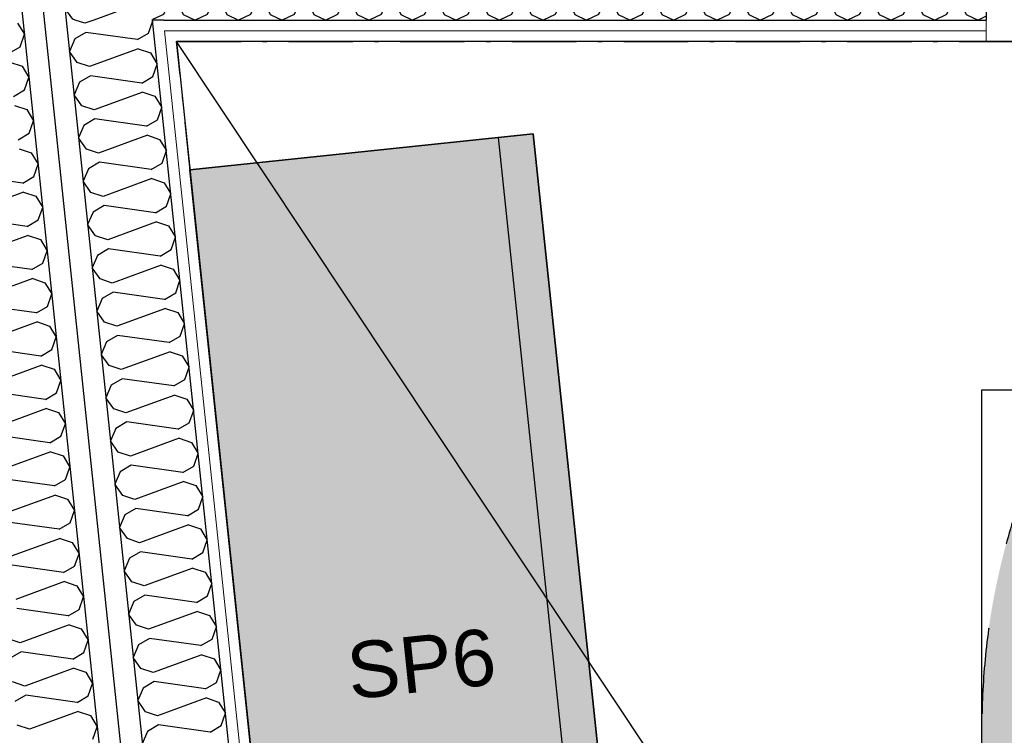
# Model space of a CAD drawing. Header units: millimetres. Extents: x -173281 to 144469, y -85977 to 83288.
# Tile 55 of 88: x -73857 to -72712, y -41893 to -41062. Entities that reach past the tile are written whole.
import ezdxf
from ezdxf.enums import TextEntityAlignment as Align

# ---------------------------------------------------------------- set-up
doc = ezdxf.new("R2010")
doc.units = ezdxf.units.MM
doc.header["$LTSCALE"] = 0.5
doc.header["$MEASUREMENT"] = 0
for name, pattern in [('Over snittplan', [260, 150, -50, 10, -50]), ('PLINE', [0]), ('Stipling', [400, 200, -200])]:
    doc.linetypes.add(name, pattern=pattern)
for name, color, linetype in [('00 Møblering fra Hellevang Kontorsystermer AS(Nye konstruksjoner)', 7, 'Continuous'), ('24-- Innervegger (Skravur)(Nye konstruksjoner)', 7, 'Continuous'), ('24-- Innervegger(Nye konstruksjoner)', 7, 'Continuous'), ('244- Vinduer_ dører_ foldevegger(Nye konstruksjoner)', 7, 'Continuous'), ('255- Gulvoverflate(Nye konstruksjoner)', 7, 'Continuous'), ('256- Faste himlinger og overflatebehandling(Nye konstruksjoner)', 7, 'Continuous'), ('279- Annet fast inventar(Nye konstruksjoner)', 7, 'Continuous'), ('852- Teknisk_symbolsk informasjon_ bygning(Nye konstruksjoner)', 7, 'Continuous'), ('862- M___Nettoareal(Nye konstruksjoner)', 7, 'Continuous'), ('862- M___Nettoareal(Polylinje)(Nye konstruksjoner)', 7, 'Continuous'), ('862- M___Nettoareal(Tekst)(Nye konstruksjoner)', 7, 'Continuous')]:
    doc.layers.add(name, color=color, linetype=linetype)
doc.layers.add('234- Vinduer_ dører_ porter(Nye konstruksjoner)', color=7, linetype='Continuous', lineweight=0)
doc.layers.add('236- Innvendig kledning og overflate(Nye konstruksjoner)', color=7, linetype='Continuous', lineweight=0)
doc.styles.add('GENERATED_STYLE_1', font='arial.ttf')
doc.linetypes.add('Lydfuge betonggolv', pattern='A,0,[5,A-2607.111 Plan 1. etasje1.Shx,S=3.968254,R=0,X=0,Y=-3.46945e-18],-600,0', length=600)
pattern_1 = [(276, (0, 0), (86.12812, 9.05243), [0, -50]), (276, (45.68, -20.34), (86.12812, 9.05243), [0, -50])]
pattern_2 = [(180, (0, 0), (0, 86.60254), [0, -50]), (180, (-25, -43.3), (0, 86.60254), [0, -50])]

# ---------------------------------------------------------------- blocks, each defined once
blk = doc.blocks.new('Song_kontor_A-126_130', base_point=(-72463.2, -42127.3))
at = {"layer": '862- M___Nettoareal(Polylinje)(Nye konstruksjoner)', "linetype": 'PLINE', "flags": 128}
blk.add_lwpolyline([(-71138.2, -43721.9), (-71138.2, -41086.9), (-73674.8, -41086.9), (-73274.2, -44899.1), (-71138.2, -44899.4)], close=True, dxfattribs=at)
at = {"layer": '862- M___Nettoareal(Tekst)(Nye konstruksjoner)', "style": 'GENERATED_STYLE_1'}
for tag, height, p in [('DUMMY_862', 150, (-72581, -41572.6)), ('ROOM_NAME', 150, (-72581, -42716.2)), ('DUMMY_861', 100, (-72738.2, -42316)), ('ROOM_NUMBER', 100, (-72738.2, -42704.8)), ('DUMMY_863', 100, (-72345.3, -42681.9))]:
    blk.add_attdef(tag, text='', height=height, rotation=90, dxfattribs=at).set_placement(p, align=Align.TOP_LEFT)
blk = doc.blocks.new('*X913')
at = {"layer": '24-- Innervegger (Skravur)(Nye konstruksjoner)', "linetype": 'PLINE'}
for p, q in [((-73859.6, -41065.4), (-73851.7, -41078.5)), ((-73856.7, -41092.9), (-73851.7, -41078.5)), ((-73869.6, -41100.4), (-73856.7, -41092.9)), ((-73868.5, -41111), (-73854.3, -41115.7)), ((-73854.3, -41115.7), (-73846.4, -41128.8)), ((-73851.5, -41143.2), (-73846.4, -41128.8)), ((-73864.3, -41150.7), (-73851.5, -41143.2)), ((-73863.2, -41161.3), (-73849.1, -41166)), ((-73849.1, -41166), (-73841.1, -41179.1)), ((-73846.2, -41193.5), (-73841.1, -41179.1)), ((-73859, -41201), (-73846.2, -41193.5)), ((-73857.9, -41211.6), (-73843.8, -41216.3)), ((-73843.8, -41216.3), (-73835.8, -41229.4)), ((-73840.9, -41243.8), (-73835.8, -41229.4)), ((-73853.7, -41251.4), (-73913.6, -41242.9)), ((-73853.7, -41251.4), (-73840.9, -41243.8)), ((-73852.6, -41261.9), (-73909.4, -41282.6)), ((-73852.6, -41261.9), (-73838.5, -41266.6)), ((-73838.5, -41266.6), (-73830.5, -41279.7)), ((-73835.6, -41294.1), (-73830.5, -41279.7)), ((-73848.4, -41301.7), (-73908.3, -41293.2)), ((-73848.4, -41301.7), (-73835.6, -41294.1)), ((-73847.3, -41312.2), (-73904.1, -41332.9)), ((-73847.3, -41312.2), (-73833.2, -41316.9)), ((-73833.2, -41316.9), (-73825.2, -41330)), ((-73830.3, -41344.4), (-73825.2, -41330)), ((-73843.1, -41352), (-73903, -41343.5)), ((-73843.1, -41352), (-73830.3, -41344.4)), ((-73842, -41362.5), (-73898.8, -41383.3)), ((-73842, -41362.5), (-73827.9, -41367.3)), ((-73827.9, -41367.3), (-73820, -41380.3)), ((-73825, -41394.7), (-73820, -41380.3)), ((-73837.8, -41402.3), (-73897.7, -41393.8)), ((-73837.8, -41402.3), (-73825, -41394.7)), ((-73836.7, -41412.8), (-73893.5, -41433.6)), ((-73836.7, -41412.8), (-73822.6, -41417.6)), ((-73822.6, -41417.6), (-73814.7, -41430.6)), ((-73819.7, -41445), (-73814.7, -41430.6)), ((-73832.6, -41452.6), (-73892.4, -41444.1)), ((-73832.6, -41452.6), (-73819.7, -41445)), ((-73831.4, -41463.2), (-73888.3, -41483.9)), ((-73831.4, -41463.2), (-73817.3, -41467.9)), ((-73817.3, -41467.9), (-73809.4, -41480.9)), ((-73814.4, -41495.3), (-73809.4, -41480.9)), ((-73827.3, -41502.9), (-73887.1, -41494.4)), ((-73827.3, -41502.9), (-73814.4, -41495.3)), ((-73826.2, -41513.5), (-73883, -41534.2)), ((-73826.2, -41513.5), (-73812, -41518.2)), ((-73812, -41518.2), (-73804.1, -41531.2)), ((-73809.2, -41545.7), (-73804.1, -41531.2)), ((-73822, -41553.2), (-73881.9, -41544.8)), ((-73822, -41553.2), (-73809.2, -41545.7)), ((-73820.9, -41563.8), (-73877.7, -41584.5)), ((-73820.9, -41563.8), (-73806.8, -41568.5)), ((-73806.8, -41568.5), (-73798.8, -41581.5)), ((-73803.9, -41596), (-73798.8, -41581.5)), ((-73816.7, -41603.5), (-73876.6, -41595.1)), ((-73816.7, -41603.5), (-73803.9, -41596)), ((-73815.6, -41614.1), (-73872.4, -41634.8)), ((-73815.6, -41614.1), (-73801.5, -41618.8)), ((-73801.5, -41618.8), (-73793.5, -41631.9)), ((-73798.6, -41646.3), (-73793.5, -41631.9)), ((-73811.4, -41653.8), (-73871.3, -41645.4)), ((-73811.4, -41653.8), (-73798.6, -41646.3)), ((-73810.3, -41664.4), (-73867.1, -41685.1)), ((-73810.3, -41664.4), (-73796.2, -41669.1)), ((-73796.2, -41669.1), (-73788.2, -41682.2)), ((-73793.3, -41696.6), (-73788.2, -41682.2)), ((-73806.1, -41704.1), (-73866, -41695.7)), ((-73806.1, -41704.1), (-73793.3, -41696.6)), ((-73805, -41714.7), (-73861.8, -41735.4)), ((-73805, -41714.7), (-73790.9, -41719.4)), ((-73790.9, -41719.4), (-73782.9, -41732.5)), ((-73788, -41746.9), (-73782.9, -41732.5)), ((-73800.8, -41754.4), (-73860.7, -41746)), ((-73800.8, -41754.4), (-73788, -41746.9)), ((-73799.7, -41765), (-73856.5, -41785.7)), ((-73799.7, -41765), (-73785.6, -41769.7)), ((-73856.5, -41785.7), (-73870.6, -41781)), ((-73785.6, -41769.7), (-73777.7, -41782.8)), ((-73782.7, -41797.2), (-73777.7, -41782.8)), ((-73855.4, -41796.3), (-73868.2, -41803.8)), ((-73795.5, -41804.7), (-73855.4, -41796.3)), ((-73795.5, -41804.7), (-73782.7, -41797.2)), ((-73794.4, -41815.3), (-73851.2, -41836)), ((-73794.4, -41815.3), (-73780.3, -41820)), ((-73780.3, -41820), (-73772.4, -41833.1)), ((-73851.2, -41836), (-73865.4, -41831.3)), ((-73777.4, -41847.5), (-73772.4, -41833.1)), ((-73850.1, -41846.6), (-73863, -41854.2)), ((-73790.3, -41855.1), (-73850.1, -41846.6)), ((-73790.3, -41855.1), (-73777.4, -41847.5)), ((-73789.1, -41865.6), (-73846, -41886.3)), ((-73789.1, -41865.6), (-73775, -41870.3)), ((-73775, -41870.3), (-73767.1, -41883.4)), ((-73846, -41886.3), (-73860.1, -41881.6)), ((-73772.1, -41897.8), (-73767.1, -41883.4))]:
    blk.add_line(p, q, dxfattribs=at)
blk = doc.blocks.new('*X914')
at = {"layer": '24-- Innervegger (Skravur)(Nye konstruksjoner)', "linetype": 'PLINE'}
for p, q in [((-73795.4, -40978.4), (-73803.7, -40983.2)), ((-73803.7, -40983.2), (-73809.9, -40997.8)), ((-73800.8, -41010.7), (-73809.9, -40997.8)), ((-73786.7, -41015.4), (-73800.8, -41010.7)), ((-73763.6, -41007), (-73786.7, -41015.4)), ((-73798.4, -41033.5), (-73804.6, -41048.1)), ((-73785.6, -41026), (-73798.4, -41033.5)), ((-73734.5, -41033.2), (-73785.6, -41026)), ((-73795.5, -41061), (-73804.6, -41048.1)), ((-73724.6, -41045), (-73771, -41061.9)), ((-73724.6, -41045), (-73719.5, -41046.7)), ((-73792.7, -41061.9), (-73795.5, -41061)), ((-73703.5, -41061.1), (-73703, -41061.9))]:
    blk.add_line(p, q, dxfattribs=at)
blk = doc.blocks.new('*X915')
at = {"layer": '24-- Innervegger (Skravur)(Nye konstruksjoner)', "linetype": 'PLINE'}
for p, q in [((-73781.4, -41065.7), (-73792.7, -41061.9)), ((-73771, -41061.9), (-73781.4, -41065.7)), ((-73707.6, -41077.2), (-73702.5, -41062.8)), ((-73703, -41061.9), (-73702.5, -41062.8)), ((-73780.3, -41076.3), (-73793.1, -41083.8)), ((-73720.4, -41084.7), (-73780.3, -41076.3)), ((-73720.4, -41084.7), (-73707.6, -41077.2)), ((-73793.1, -41083.8), (-73799.3, -41098.4)), ((-73790.2, -41111.3), (-73799.3, -41098.4)), ((-73719.3, -41095.3), (-73776.1, -41116)), ((-73719.3, -41095.3), (-73705.2, -41100)), ((-73705.2, -41100), (-73697.2, -41113.1)), ((-73776.1, -41116), (-73790.2, -41111.3)), ((-73702.3, -41127.5), (-73697.2, -41113.1)), ((-73775, -41126.6), (-73787.8, -41134.1)), ((-73715.1, -41135.1), (-73775, -41126.6)), ((-73715.1, -41135.1), (-73702.3, -41127.5)), ((-73787.8, -41134.1), (-73794, -41148.7)), ((-73784.9, -41161.6), (-73794, -41148.7)), ((-73714, -41145.6), (-73770.8, -41166.3)), ((-73714, -41145.6), (-73699.9, -41150.3)), ((-73699.9, -41150.3), (-73691.9, -41163.4)), ((-73770.8, -41166.3), (-73784.9, -41161.6)), ((-73697, -41177.8), (-73691.9, -41163.4)), ((-73782.5, -41184.5), (-73788.7, -41199)), ((-73769.7, -41176.9), (-73782.5, -41184.5)), ((-73709.8, -41185.4), (-73769.7, -41176.9)), ((-73709.8, -41185.4), (-73697, -41177.8)), ((-73708.7, -41195.9), (-73765.5, -41216.6)), ((-73708.7, -41195.9), (-73694.6, -41200.6)), ((-73779.6, -41211.9), (-73788.7, -41199)), ((-73694.6, -41200.6), (-73686.6, -41213.7)), ((-73765.5, -41216.6), (-73779.6, -41211.9)), ((-73691.7, -41228.1), (-73686.6, -41213.7)), ((-73764.4, -41227.2), (-73777.2, -41234.8)), ((-73704.5, -41235.7), (-73764.4, -41227.2)), ((-73704.5, -41235.7), (-73691.7, -41228.1)), ((-73777.2, -41234.8), (-73783.5, -41249.3)), ((-73774.3, -41262.2), (-73783.5, -41249.3)), ((-73703.4, -41246.2), (-73760.2, -41267)), ((-73703.4, -41246.2), (-73689.3, -41251)), ((-73689.3, -41251), (-73681.4, -41264)), ((-73760.2, -41267), (-73774.3, -41262.2)), ((-73686.4, -41278.4), (-73681.4, -41264)), ((-73771.9, -41285.1), (-73778.2, -41299.6)), ((-73759.1, -41277.5), (-73771.9, -41285.1)), ((-73699.2, -41286), (-73759.1, -41277.5)), ((-73699.2, -41286), (-73686.4, -41278.4)), ((-73769.1, -41312.6), (-73778.2, -41299.6)), ((-73698.1, -41296.5), (-73754.9, -41317.3)), ((-73698.1, -41296.5), (-73684, -41301.3)), ((-73684, -41301.3), (-73676.1, -41314.3)), ((-73754.9, -41317.3), (-73769.1, -41312.6)), ((-73681.1, -41328.7), (-73676.1, -41314.3)), ((-73753.8, -41327.8), (-73766.7, -41335.4)), ((-73694, -41336.3), (-73753.8, -41327.8)), ((-73694, -41336.3), (-73681.1, -41328.7)), ((-73766.7, -41335.4), (-73772.9, -41349.9)), ((-73763.8, -41362.9), (-73772.9, -41349.9)), ((-73692.8, -41346.9), (-73749.7, -41367.6)), ((-73692.8, -41346.9), (-73678.7, -41351.6)), ((-73678.7, -41351.6), (-73670.8, -41364.6)), ((-73749.7, -41367.6), (-73763.8, -41362.9)), ((-73675.8, -41379.1), (-73670.8, -41364.6)), ((-73748.5, -41378.1), (-73761.4, -41385.7)), ((-73688.7, -41386.6), (-73748.5, -41378.1)), ((-73688.7, -41386.6), (-73675.8, -41379.1)), ((-73761.4, -41385.7), (-73767.6, -41400.2)), ((-73758.5, -41413.2), (-73767.6, -41400.2)), ((-73687.6, -41397.2), (-73744.4, -41417.9)), ((-73687.6, -41397.2), (-73673.4, -41401.9)), ((-73673.4, -41401.9), (-73665.5, -41414.9)), ((-73744.4, -41417.9), (-73758.5, -41413.2)), ((-73670.6, -41429.4), (-73665.5, -41414.9)), ((-73756.1, -41436), (-73762.3, -41450.5)), ((-73743.3, -41428.5), (-73756.1, -41436)), ((-73683.4, -41436.9), (-73743.3, -41428.5)), ((-73683.4, -41436.9), (-73670.6, -41429.4)), ((-73682.3, -41447.5), (-73739.1, -41468.2)), ((-73682.3, -41447.5), (-73668.2, -41452.2)), ((-73753.2, -41463.5), (-73762.3, -41450.5)), ((-73668.2, -41452.2), (-73660.2, -41465.2)), ((-73739.1, -41468.2), (-73753.2, -41463.5)), ((-73665.3, -41479.7), (-73660.2, -41465.2)), ((-73738, -41478.8), (-73750.8, -41486.3)), ((-73678.1, -41487.2), (-73738, -41478.8)), ((-73678.1, -41487.2), (-73665.3, -41479.7)), ((-73750.8, -41486.3), (-73757, -41500.9)), ((-73747.9, -41513.8), (-73757, -41500.9)), ((-73677, -41497.8), (-73733.8, -41518.5)), ((-73677, -41497.8), (-73662.9, -41502.5)), ((-73662.9, -41502.5), (-73654.9, -41515.6)), ((-73733.8, -41518.5), (-73747.9, -41513.8)), ((-73660, -41530), (-73654.9, -41515.6)), ((-73732.7, -41529.1), (-73745.5, -41536.6)), ((-73672.8, -41537.5), (-73732.7, -41529.1)), ((-73745.5, -41536.6), (-73751.7, -41551.2)), ((-73672.8, -41537.5), (-73660, -41530)), ((-73742.6, -41564.1), (-73751.7, -41551.2)), ((-73671.7, -41548.1), (-73728.5, -41568.8)), ((-73671.7, -41548.1), (-73657.6, -41552.8)), ((-73657.6, -41552.8), (-73649.6, -41565.9)), ((-73728.5, -41568.8), (-73742.6, -41564.1)), ((-73654.7, -41580.3), (-73649.6, -41565.9)), ((-73727.4, -41579.4), (-73740.2, -41586.9)), ((-73667.5, -41587.8), (-73727.4, -41579.4)), ((-73667.5, -41587.8), (-73654.7, -41580.3)), ((-73740.2, -41586.9), (-73746.4, -41601.5)), ((-73737.3, -41614.4), (-73746.4, -41601.5)), ((-73666.4, -41598.4), (-73723.2, -41619.1)), ((-73666.4, -41598.4), (-73652.3, -41603.1)), ((-73652.3, -41603.1), (-73644.3, -41616.2)), ((-73723.2, -41619.1), (-73737.3, -41614.4)), ((-73649.4, -41630.6), (-73644.3, -41616.2)), ((-73722.1, -41629.7), (-73734.9, -41637.2)), ((-73662.2, -41638.1), (-73722.1, -41629.7)), ((-73662.2, -41638.1), (-73649.4, -41630.6)), ((-73734.9, -41637.2), (-73741.2, -41651.8)), ((-73732, -41664.7), (-73741.2, -41651.8)), ((-73661.1, -41648.7), (-73717.9, -41669.4)), ((-73661.1, -41648.7), (-73647, -41653.4)), ((-73647, -41653.4), (-73639.1, -41666.5)), ((-73717.9, -41669.4), (-73732, -41664.7)), ((-73644.1, -41680.9), (-73639.1, -41666.5)), ((-73729.6, -41687.5), (-73735.9, -41702.1)), ((-73716.8, -41680), (-73729.6, -41687.5)), ((-73656.9, -41688.5), (-73716.8, -41680)), ((-73656.9, -41688.5), (-73644.1, -41680.9)), ((-73655.8, -41699), (-73712.6, -41719.7)), ((-73655.8, -41699), (-73641.7, -41703.7)), ((-73726.8, -41715), (-73735.9, -41702.1)), ((-73641.7, -41703.7), (-73633.8, -41716.8)), ((-73712.6, -41719.7), (-73726.8, -41715)), ((-73638.8, -41731.2), (-73633.8, -41716.8)), ((-73711.5, -41730.3), (-73724.4, -41737.9)), ((-73651.7, -41738.8), (-73711.5, -41730.3)), ((-73651.7, -41738.8), (-73638.8, -41731.2)), ((-73724.4, -41737.9), (-73730.6, -41752.4)), ((-73721.5, -41765.3), (-73730.6, -41752.4)), ((-73650.5, -41749.3), (-73707.3, -41770)), ((-73650.5, -41749.3), (-73636.4, -41754)), ((-73636.4, -41754), (-73628.5, -41767.1)), ((-73707.3, -41770), (-73721.5, -41765.3)), ((-73633.5, -41781.5), (-73628.5, -41767.1)), ((-73706.2, -41780.6), (-73719.1, -41788.2)), ((-73646.4, -41789.1), (-73706.2, -41780.6)), ((-73719.1, -41788.2), (-73725.3, -41802.7)), ((-73646.4, -41789.1), (-73633.5, -41781.5)), ((-73716.2, -41815.6), (-73725.3, -41802.7)), ((-73645.3, -41799.6), (-73702.1, -41820.4)), ((-73645.3, -41799.6), (-73631.1, -41804.4)), ((-73631.1, -41804.4), (-73623.2, -41817.4)), ((-73702.1, -41820.4), (-73716.2, -41815.6)), ((-73628.3, -41831.8), (-73623.2, -41817.4)), ((-73701, -41830.9), (-73713.8, -41838.5)), ((-73641.1, -41839.4), (-73701, -41830.9)), ((-73641.1, -41839.4), (-73628.3, -41831.8)), ((-73713.8, -41838.5), (-73720, -41853)), ((-73710.9, -41865.9), (-73720, -41853)), ((-73640, -41849.9), (-73696.8, -41870.7)), ((-73640, -41849.9), (-73625.9, -41854.7)), ((-73625.9, -41854.7), (-73617.9, -41867.7)), ((-73696.8, -41870.7), (-73710.9, -41865.9)), ((-73623, -41882.1), (-73617.9, -41867.7)), ((-73695.7, -41881.2), (-73708.5, -41888.8)), ((-73635.8, -41889.7), (-73695.7, -41881.2)), ((-73635.8, -41889.7), (-73623, -41882.1)), ((-73708.5, -41888.8), (-73714.7, -41903.3))]:
    blk.add_line(p, q, dxfattribs=at)
blk = doc.blocks.new('*X926')
at = {"layer": '24-- Innervegger (Skravur)(Nye konstruksjoner)', "linetype": 'PLINE'}
for p, q in [((-73692.3, -40969.6), (-73678.5, -40961.9)), ((-73664.7, -40969.6), (-73678.5, -40961.9)), ((-73641.7, -40969.6), (-73627.9, -40961.9)), ((-73614.1, -40969.6), (-73627.9, -40961.9)), ((-73591.1, -40969.6), (-73577.3, -40961.9)), ((-73563.5, -40969.6), (-73577.3, -40961.9)), ((-73540.5, -40969.6), (-73526.7, -40961.9)), ((-73512.9, -40969.6), (-73526.7, -40961.9)), ((-73490, -40969.6), (-73476.1, -40961.9)), ((-73462.3, -40969.6), (-73476.1, -40961.9)), ((-73439.4, -40969.6), (-73425.6, -40961.9)), ((-73411.7, -40969.6), (-73425.6, -40961.9)), ((-73388.8, -40969.6), (-73375, -40961.9)), ((-73361.2, -40969.6), (-73375, -40961.9)), ((-73338.2, -40969.6), (-73324.4, -40961.9)), ((-73310.6, -40969.6), (-73324.4, -40961.9)), ((-73287.6, -40969.6), (-73273.8, -40961.9)), ((-73260, -40969.6), (-73273.8, -40961.9)), ((-73237, -40969.6), (-73223.2, -40961.9)), ((-73209.4, -40969.6), (-73223.2, -40961.9)), ((-73186.4, -40969.6), (-73172.6, -40961.9)), ((-73158.8, -40969.6), (-73172.6, -40961.9)), ((-73135.9, -40969.6), (-73122, -40961.9)), ((-73108.2, -40969.6), (-73122, -40961.9)), ((-73085.3, -40969.6), (-73071.5, -40961.9)), ((-73057.6, -40969.6), (-73071.5, -40961.9)), ((-73034.7, -40969.6), (-73020.9, -40961.9)), ((-73007.1, -40969.6), (-73020.9, -40961.9)), ((-72984.1, -40969.6), (-72970.3, -40961.9)), ((-72956.5, -40969.6), (-72970.3, -40961.9)), ((-72933.5, -40969.6), (-72919.7, -40961.9)), ((-72905.9, -40969.6), (-72919.7, -40961.9)), ((-72882.9, -40969.6), (-72869.1, -40961.9)), ((-72855.3, -40969.6), (-72869.1, -40961.9)), ((-72832.3, -40969.6), (-72818.5, -40961.9)), ((-72804.7, -40969.6), (-72818.5, -40961.9)), ((-72781.8, -40969.6), (-72767.9, -40961.9)), ((-72754.1, -40969.6), (-72767.9, -40961.9)), ((-73709.1, -40983.2), (-73711.4, -40978.1)), ((-73698.5, -40983.2), (-73692.3, -40969.6)), ((-73658.5, -40983.2), (-73664.7, -40969.6)), ((-73647.9, -40983.2), (-73641.7, -40969.6)), ((-73607.9, -40983.2), (-73614.1, -40969.6)), ((-73597.3, -40983.2), (-73591.1, -40969.6)), ((-73557.3, -40983.2), (-73563.5, -40969.6)), ((-73546.7, -40983.2), (-73540.5, -40969.6)), ((-73506.7, -40983.2), (-73512.9, -40969.6)), ((-73496.1, -40983.2), (-73490, -40969.6)), ((-73456.2, -40983.2), (-73462.3, -40969.6)), ((-73445.5, -40983.2), (-73439.4, -40969.6)), ((-73405.6, -40983.2), (-73411.7, -40969.6)), ((-73394.9, -40983.2), (-73388.8, -40969.6)), ((-73355, -40983.2), (-73361.2, -40969.6)), ((-73344.4, -40983.2), (-73338.2, -40969.6)), ((-73304.4, -40983.2), (-73310.6, -40969.6)), ((-73293.8, -40983.2), (-73287.6, -40969.6)), ((-73253.8, -40983.2), (-73260, -40969.6)), ((-73243.2, -40983.2), (-73237, -40969.6)), ((-73203.2, -40983.2), (-73209.4, -40969.6)), ((-73192.6, -40983.2), (-73186.4, -40969.6)), ((-73152.6, -40983.2), (-73158.8, -40969.6)), ((-73142, -40983.2), (-73135.9, -40969.6)), ((-73102.1, -40983.2), (-73108.2, -40969.6)), ((-73091.4, -40983.2), (-73085.3, -40969.6)), ((-73051.5, -40983.2), (-73057.6, -40969.6)), ((-73040.8, -40983.2), (-73034.7, -40969.6)), ((-73000.9, -40983.2), (-73007.1, -40969.6)), ((-72990.3, -40983.2), (-72984.1, -40969.6)), ((-72950.3, -40983.2), (-72956.5, -40969.6)), ((-72939.7, -40983.2), (-72933.5, -40969.6)), ((-72899.7, -40983.2), (-72905.9, -40969.6)), ((-72889.1, -40983.2), (-72882.9, -40969.6)), ((-72849.1, -40983.2), (-72855.3, -40969.6)), ((-72838.5, -40983.2), (-72832.3, -40969.6)), ((-72798.5, -40983.2), (-72804.7, -40969.6)), ((-72787.9, -40983.2), (-72781.8, -40969.6)), ((-72748, -40983.2), (-72754.1, -40969.6)), ((-72737.3, -40983.2), (-72733.2, -40974)), ((-73710.3, -40988.2), (-73709.1, -40983.2)), ((-73683.8, -41041.8), (-73698.5, -40983.2)), ((-73673.2, -41041.8), (-73658.5, -40983.2)), ((-73633.2, -41041.8), (-73647.9, -40983.2)), ((-73622.6, -41041.8), (-73607.9, -40983.2)), ((-73582.6, -41041.8), (-73597.3, -40983.2)), ((-73572, -41041.8), (-73557.3, -40983.2)), ((-73532, -41041.8), (-73546.7, -40983.2)), ((-73521.4, -41041.8), (-73506.7, -40983.2)), ((-73481.5, -41041.8), (-73496.1, -40983.2)), ((-73470.8, -41041.8), (-73456.2, -40983.2)), ((-73430.9, -41041.8), (-73445.5, -40983.2)), ((-73420.2, -41041.8), (-73405.6, -40983.2)), ((-73380.3, -41041.8), (-73394.9, -40983.2)), ((-73369.7, -41041.8), (-73355, -40983.2)), ((-73329.7, -41041.8), (-73344.4, -40983.2)), ((-73319.1, -41041.8), (-73304.4, -40983.2)), ((-73279.1, -41041.8), (-73293.8, -40983.2)), ((-73268.5, -41041.8), (-73253.8, -40983.2)), ((-73228.5, -41041.8), (-73243.2, -40983.2)), ((-73217.9, -41041.8), (-73203.2, -40983.2)), ((-73177.9, -41041.8), (-73192.6, -40983.2)), ((-73167.3, -41041.8), (-73152.6, -40983.2)), ((-73127.4, -41041.8), (-73142, -40983.2)), ((-73116.7, -41041.8), (-73102.1, -40983.2)), ((-73076.8, -41041.8), (-73091.4, -40983.2)), ((-73066.1, -41041.8), (-73051.5, -40983.2)), ((-73026.2, -41041.8), (-73040.8, -40983.2)), ((-73015.6, -41041.8), (-73000.9, -40983.2)), ((-72975.6, -41041.8), (-72990.3, -40983.2)), ((-72965, -41041.8), (-72950.3, -40983.2)), ((-72925, -41041.8), (-72939.7, -40983.2)), ((-72914.4, -41041.8), (-72899.7, -40983.2)), ((-72874.4, -41041.8), (-72889.1, -40983.2)), ((-72863.8, -41041.8), (-72849.1, -40983.2)), ((-72823.8, -41041.8), (-72838.5, -40983.2)), ((-72813.2, -41041.8), (-72798.5, -40983.2)), ((-72773.3, -41041.8), (-72787.9, -40983.2)), ((-72762.6, -41041.8), (-72748, -40983.2)), ((-72733.2, -40999.9), (-72737.3, -40983.2)), ((-73683.8, -41041.8), (-73690, -41055.4)), ((-73673.2, -41041.8), (-73667, -41055.4)), ((-73633.2, -41041.8), (-73639.4, -41055.4)), ((-73622.6, -41041.8), (-73616.4, -41055.4)), ((-73582.6, -41041.8), (-73588.8, -41055.4)), ((-73572, -41041.8), (-73565.8, -41055.4)), ((-73532, -41041.8), (-73538.2, -41055.4)), ((-73521.4, -41041.8), (-73515.2, -41055.4)), ((-73481.5, -41041.8), (-73487.6, -41055.4)), ((-73470.8, -41041.8), (-73464.7, -41055.4)), ((-73430.9, -41041.8), (-73437, -41055.4)), ((-73420.2, -41041.8), (-73414.1, -41055.4)), ((-73380.3, -41041.8), (-73386.4, -41055.4)), ((-73369.7, -41041.8), (-73363.5, -41055.4)), ((-73329.7, -41041.8), (-73335.9, -41055.4)), ((-73319.1, -41041.8), (-73312.9, -41055.4)), ((-73279.1, -41041.8), (-73285.3, -41055.4)), ((-73268.5, -41041.8), (-73262.3, -41055.4)), ((-73228.5, -41041.8), (-73234.7, -41055.4)), ((-73217.9, -41041.8), (-73211.7, -41055.4)), ((-73177.9, -41041.8), (-73184.1, -41055.4)), ((-73167.3, -41041.8), (-73161.1, -41055.4)), ((-73127.4, -41041.8), (-73133.5, -41055.4)), ((-73116.7, -41041.8), (-73110.6, -41055.4)), ((-73076.8, -41041.8), (-73082.9, -41055.4)), ((-73066.1, -41041.8), (-73060, -41055.4)), ((-73026.2, -41041.8), (-73032.3, -41055.4)), ((-73015.6, -41041.8), (-73009.4, -41055.4)), ((-72975.6, -41041.8), (-72981.8, -41055.4)), ((-72965, -41041.8), (-72958.8, -41055.4)), ((-72925, -41041.8), (-72931.2, -41055.4)), ((-72914.4, -41041.8), (-72908.2, -41055.4)), ((-72874.4, -41041.8), (-72880.6, -41055.4)), ((-72863.8, -41041.8), (-72857.6, -41055.4)), ((-72823.8, -41041.8), (-72830, -41055.4)), ((-72813.2, -41041.8), (-72807, -41055.4)), ((-72773.3, -41041.8), (-72779.4, -41055.4)), ((-72762.6, -41041.8), (-72756.5, -41055.4)), ((-73690, -41055.4), (-73702.7, -41061.4)), ((-73667, -41055.4), (-73653.2, -41061.9)), ((-73639.4, -41055.4), (-73653.2, -41061.9)), ((-73616.4, -41055.4), (-73602.6, -41061.9)), ((-73588.8, -41055.4), (-73602.6, -41061.9)), ((-73565.8, -41055.4), (-73552, -41061.9)), ((-73538.2, -41055.4), (-73552, -41061.9)), ((-73515.2, -41055.4), (-73501.4, -41061.9)), ((-73487.6, -41055.4), (-73501.4, -41061.9)), ((-73464.7, -41055.4), (-73450.8, -41061.9)), ((-73437, -41055.4), (-73450.8, -41061.9)), ((-73414.1, -41055.4), (-73400.3, -41061.9)), ((-73386.4, -41055.4), (-73400.3, -41061.9)), ((-73363.5, -41055.4), (-73349.7, -41061.9)), ((-73335.9, -41055.4), (-73349.7, -41061.9)), ((-73312.9, -41055.4), (-73299.1, -41061.9)), ((-73285.3, -41055.4), (-73299.1, -41061.9)), ((-73262.3, -41055.4), (-73248.5, -41061.9)), ((-73234.7, -41055.4), (-73248.5, -41061.9)), ((-73211.7, -41055.4), (-73197.9, -41061.9)), ((-73184.1, -41055.4), (-73197.9, -41061.9)), ((-73161.1, -41055.4), (-73147.3, -41061.9)), ((-73133.5, -41055.4), (-73147.3, -41061.9)), ((-73110.6, -41055.4), (-73096.7, -41061.9)), ((-73082.9, -41055.4), (-73096.7, -41061.9)), ((-73060, -41055.4), (-73046.2, -41061.9)), ((-73032.3, -41055.4), (-73046.2, -41061.9)), ((-73009.4, -41055.4), (-72995.6, -41061.9)), ((-72981.8, -41055.4), (-72995.6, -41061.9)), ((-72958.8, -41055.4), (-72945, -41061.9)), ((-72931.2, -41055.4), (-72945, -41061.9)), ((-72908.2, -41055.4), (-72894.4, -41061.9)), ((-72880.6, -41055.4), (-72894.4, -41061.9)), ((-72857.6, -41055.4), (-72843.8, -41061.9)), ((-72830, -41055.4), (-72843.8, -41061.9)), ((-72807, -41055.4), (-72793.2, -41061.9)), ((-72779.4, -41055.4), (-72793.2, -41061.9)), ((-72756.5, -41055.4), (-72742.6, -41061.9)), ((-72733.2, -41057.4), (-72742.6, -41061.9))]:
    blk.add_line(p, q, dxfattribs=at)
blk = doc.blocks.new('Dørstempel[86]', base_point=(-72223.2, -40786.9))
at = {"layer": '852- Teknisk_symbolsk informasjon_ bygning(Nye konstruksjoner)', "char_height": 75, "attachment_point": 1, "rotation": 180, "style": 'GENERATED_STYLE_1'}
for s, insert in [('\\A1;{\\pql;\\pt0,50;\\fArial|b0|i0|c0|p0;\\W1.000000;x2\xa0090\\fArial|b0|i0|c0|p0;\\W1.000000;\\A1{\\H.66x;\\S^  ;}\\fArial|b0|i0|c0|p0;\\W1.000000;\\fArial|b0|i0|c0|p0;\\W1.000000;\\A1{\\H.66x;\\S^  ;}}', (-72294.6, -40630.5)), ('\\A1;{\\pql;\\pt0,50;\\fArial|b0|i0|c0|p0;\\W1.000000;990\\fArial|b0|i0|c0|p0;\\W1.000000;\\A1{\\H.66x;\\S^  ;}\\fArial|b0|i0|c0|p0;\\W1.000000;\\fArial|b0|i0|c0|p0;\\W1.000000;\\A1{\\H.66x;\\S^  ;}}', (-72123, -40630.5))]:
    blk.add_mtext(s, dxfattribs=dict(at, insert=insert))
at = {"layer": '852- Teknisk_symbolsk informasjon_ bygning(Nye konstruksjoner)', "style": 'GENERATED_STYLE_1'}
for tag, p in [('DUMMY_233', (-72065.8, -40294.1)), ('DUMMY_231', (-72065.8, -40411.9)), ('DUMMY_229', (-72065.8, -40529.8)), ('strUnitPrefix', (-72065.8, -40664.8))]:
    blk.add_attdef(tag, text='', height=75, rotation=180, dxfattribs=at).set_placement(p, align=Align.TOP_RIGHT)
for tag, p in [('DUMMY_234', (-72123, -40311.2)), ('DUMMY_232', (-72123, -40429.1)), ('DUMMY_230', (-72123, -40529.8)), ('DUMMY_228', (-72603.4, -40647.6))]:
    blk.add_attdef(tag, text='', height=75, rotation=180, dxfattribs=at).set_placement(p, align=Align.TOP_LEFT)
blk.add_attdef('AC_WIDO_ID', text='', height=100, rotation=180, dxfattribs=at).set_placement((-72223.2, -40615), align=Align.BOTTOM_CENTER)
blk = doc.blocks.new('Dør[45]')
at = {"layer": '234- Vinduer_ dører_ porter(Nye konstruksjoner)', "linetype": 'PLINE'}
for p, q in [((-72668.2, -40786.9), (-72668.2, -39896.9)), ((-71713.2, -40786.9), (-72733.2, -40786.9)), ((-72718.2, -40786.9), (-72733.2, -40786.9)), ((-72733.2, -40786.9), (-72733.2, -40878.9)), ((-72718.2, -40786.9), (-72668.2, -40786.9)), ((-72718.2, -40878.9), (-72718.2, -40786.9)), ((-71778.2, -40786.9), (-72668.2, -40786.9)), ((-72668.2, -40786.9), (-72668.2, -40878.9)), ((-71778.2, -40878.9), (-71778.2, -40786.9)), ((-71778.2, -40786.9), (-71728.2, -40786.9)), ((-71728.2, -40786.9), (-71713.2, -40786.9)), ((-71728.2, -40786.9), (-71728.2, -40878.9)), ((-71713.2, -40786.9), (-71713.2, -40878.9)), ((-72718.2, -40878.9), (-72733.2, -40878.9)), ((-72668.2, -40878.9), (-72718.2, -40878.9)), ((-72668.2, -40878.9), (-71778.2, -40878.9)), ((-71728.2, -40878.9), (-71778.2, -40878.9)), ((-71728.2, -40878.9), (-71713.2, -40878.9)), ((-71713.2, -41086.9), (-72733.2, -41086.9))]:
    blk.add_line(p, q, dxfattribs=at)
blk.add_arc((-72668.2, -40786.9), 890, 0, 90, dxfattribs=at)
at = {"layer": '236- Innvendig kledning og overflate(Nye konstruksjoner)', "linetype": 'PLINE'}
for p, q in [((-72733.2, -40786.9), (-72733.2, -40799.4)), ((-72733.2, -40786.9), (-72733.2, -40799.4)), ((-71713.2, -40786.9), (-71713.2, -40799.4)), ((-71713.2, -40786.9), (-71713.2, -40799.4)), ((-72733.2, -40799.4), (-72733.2, -40811.9)), ((-72733.2, -40799.4), (-72733.2, -40811.9)), ((-71713.2, -40799.4), (-71713.2, -40811.9)), ((-71713.2, -40799.4), (-71713.2, -40811.9)), ((-72733.2, -41061.9), (-72733.2, -41074.4)), ((-71713.2, -41061.9), (-71713.2, -41074.4)), ((-72733.2, -41074.4), (-72733.2, -41086.9)), ((-71713.2, -41074.4), (-71713.2, -41086.9))]:
    blk.add_line(p, q, dxfattribs=at)
at = {"layer": '244- Vinduer_ dører_ foldevegger(Nye konstruksjoner)', "linetype": 'PLINE'}
for p, q in [((-72733.2, -40811.9), (-72733.2, -40878.9)), ((-72733.2, -40811.9), (-72733.2, -40878.9)), ((-71713.2, -40811.9), (-71713.2, -40878.9)), ((-71713.2, -40811.9), (-71713.2, -40878.9)), ((-72733.2, -40878.9), (-72733.2, -40911.9)), ((-71713.2, -40878.9), (-71713.2, -40911.9)), ((-72733.2, -40911.9), (-72733.2, -40961.9)), ((-71713.2, -40911.9), (-71713.2, -40961.9)), ((-72733.2, -40961.9), (-72733.2, -41061.9)), ((-71713.2, -40961.9), (-71713.2, -41061.9))]:
    blk.add_line(p, q, dxfattribs=at)
at = {"layer": '852- Teknisk_symbolsk informasjon_ bygning(Nye konstruksjoner)'}
ref = blk.add_blockref('Dørstempel[86]', (-72223.2, -40786.9), dxfattribs=at)
ref.add_attrib('AC_WIDO_ID', 'A-126', dxfattribs={"color": 7, "height": 100, "rotation": 180, "style": 'GENERATED_STYLE_1'}).set_placement((-72223.2, -40615), align=Align.BOTTOM_CENTER)
ref.add_attrib('strUnitPrefix', 'BxH:', dxfattribs={"color": 7, "height": 75, "rotation": 180, "style": 'GENERATED_STYLE_1'}).set_placement((-72065.8, -40664.8), align=Align.TOP_RIGHT)
ref.add_attrib('DUMMY_232', '-', dxfattribs={"color": 7, "height": 75, "rotation": 180, "style": 'GENERATED_STYLE_1'}).set_placement((-72123, -40429.1), align=Align.TOP_LEFT)
ref.add_attrib('DUMMY_234', '43 dB', dxfattribs={"color": 7, "height": 75, "rotation": 180, "style": 'GENERATED_STYLE_1'}).set_placement((-72123, -40311.2), align=Align.TOP_LEFT)
blk = doc.blocks.new('Skilt handikap[256]', base_point=(-72738.2, -42681.9))
at = {"layer": '279- Annet fast inventar(Nye konstruksjoner)', "linetype": 'Continuous'}
blk.add_hatch(color=256, dxfattribs=at).paths.add_polyline_path([(-71138.2, -41881.9, 1), (-72738.2, -41881.9, 1)])
at = {"layer": '279- Annet fast inventar(Nye konstruksjoner)', "linetype": 'Stipling', "flags": 128}
blk.add_lwpolyline([(-71138.2, -41881.9, 1), (-72738.2, -41881.9, 1)], format="xyb", close=True, dxfattribs=at)

msp = doc.modelspace()

# ---------------------------------------------------------------- hatches: boundary and pattern name
at = {"layer": '00 Møblering fra Hellevang Kontorsystermer AS(Nye konstruksjoner)', "linetype": 'Continuous'}
msp.add_hatch(color=256, dxfattribs=at).paths.add_polyline_path([(-73659.2, -41236.1), (-73260, -41194.1), (-73134.2, -42390.4), (-73533.4, -42432.4)])
at = {"layer": '24-- Innervegger (Skravur)(Nye konstruksjoner)', "linetype": 'Continuous'}
h = msp.add_hatch(dxfattribs=at)
h.set_pattern_fill('Gips', color=256, style=0, pattern_type=2)
h.set_pattern_definition(pattern_1)
h.paths.add_polyline_path([(-73690, -41061.9), (-73702.6, -41061.9), (-73688.7, -41074.4)])
h = msp.add_hatch(dxfattribs=at)
h.set_pattern_fill('Gips', color=256, style=0, pattern_type=2)
h.set_pattern_definition(pattern_1)
h.paths.add_polyline_path([(-73688.7, -41074.4), (-73702.6, -41061.9), (-73701.3, -41074.4)])
h = msp.add_hatch(dxfattribs=at)
h.set_pattern_fill('Gips', color=256, style=0, pattern_type=2)
h.set_pattern_definition(pattern_2)
h.paths.add_polyline_path([(-73690, -41061.9), (-73688.7, -41074.4), (-72733.2, -41074.4), (-72733.2, -41061.9)])
h = msp.add_hatch(dxfattribs=at)
h.set_pattern_fill('Gips', color=256, style=0, pattern_type=2)
h.set_pattern_definition(pattern_1)
h.paths.add_polyline_path([(-73701.3, -41074.4), (-73287.4, -45011.9), (-73274.9, -45011.9), (-73688.7, -41074.4)])
h = msp.add_hatch(dxfattribs=at)
h.set_pattern_fill('Gips', color=256, style=0, pattern_type=2)
h.set_pattern_definition(pattern_1)
h.paths.add_polyline_path([(-73676.1, -41074.4), (-73688.7, -41074.4), (-73674.8, -41086.9)])
h = msp.add_hatch(dxfattribs=at)
h.set_pattern_fill('Gips', color=256, style=0, pattern_type=2)
h.set_pattern_definition(pattern_1)
h.paths.add_polyline_path([(-73674.8, -41086.9), (-73688.7, -41074.4), (-73687.4, -41086.9)])
h = msp.add_hatch(dxfattribs=at)
h.set_pattern_fill('Gips', color=256, style=0, pattern_type=2)
h.set_pattern_definition(pattern_2)
h.paths.add_polyline_path([(-72733.2, -41074.4), (-73676.1, -41074.4), (-73674.8, -41086.9), (-72733.2, -41086.9)])
h = msp.add_hatch(dxfattribs=at)
h.set_pattern_fill('Gips', color=256, style=0, pattern_type=2)
h.set_pattern_definition(pattern_1)
h.paths.add_polyline_path([(-73687.4, -41086.9), (-73274.9, -45011.9), (-73262.3, -45011.9), (-73674.8, -41086.9)])

# ---------------------------------------------------------------- linework, layer by layer
at = {"layer": '00 Møblering fra Hellevang Kontorsystermer AS(Nye konstruksjoner)', "linetype": 'PLINE', "flags": 128}
msp.add_lwpolyline([(-73659.2, -41236.1), (-73260, -41194.1), (-73134.2, -42390.4), (-73533.4, -42432.4)], close=True, dxfattribs=at)
at = {"layer": '00 Møblering fra Hellevang Kontorsystermer AS(Nye konstruksjoner)', "linetype": 'PLINE'}
msp.add_lwpolyline([(-73659.2, -41236.1), (-73533.4, -42432.4), (-73134.2, -42390.4), (-73260, -41194.1)], close=True, dxfattribs=at)
msp.add_lwpolyline([(-73300.7, -41198.4), (-73175, -42394.7)], dxfattribs=at)
at = {"layer": '236- Innvendig kledning og overflate(Nye konstruksjoner)', "linetype": 'PLINE'}
for p, q in [((-72733.2, -41061.9), (-72733.2, -41074.4)), ((-73274.9, -45011.9), (-73688.7, -41074.4)), ((-73688.7, -41074.4), (-72733.2, -41074.4)), ((-72733.2, -41074.4), (-72733.2, -41086.9))]:
    msp.add_line(p, q, dxfattribs=at)
at = {"layer": '236- Innvendig kledning og overflate(Nye konstruksjoner)', "linetype": 'PLINE', "flags": 128}
for points in [[(-73262.3, -45011.9), (-73674.8, -41086.9)], [(-73674.8, -41086.9), (-72733.2, -41086.9)]]:
    msp.add_lwpolyline(points, dxfattribs=at)
at = {"layer": '24-- Innervegger(Nye konstruksjoner)', "linetype": 'PLINE'}
for p, q in [((-73863.9, -40961.9), (-73438.3, -45011.9)), ((-73813.7, -40961.9), (-73803.1, -41061.9)), ((-72733.2, -40961.9), (-72733.2, -41061.9)), ((-73803.1, -41061.9), (-73388, -45011.9)), ((-73690, -41061.9), (-73702.6, -41061.9)), ((-73287.4, -45011.9), (-73702.6, -41061.9)), ((-73690, -41061.9), (-73702.6, -41061.9)), ((-73690, -41061.9), (-72733.2, -41061.9))]:
    msp.add_line(p, q, dxfattribs=at)
at = {"layer": '255- Gulvoverflate(Nye konstruksjoner)', "linetype": 'Lydfuge betonggolv'}
msp.add_line((-73413.2, -45011.6), (-74043.7, -39011.9), dxfattribs=at)
at = {"layer": '256- Faste himlinger og overflatebehandling(Nye konstruksjoner)', "linetype": 'PLINE'}
msp.add_line((-71138.2, -44899.4), (-73674.8, -41086.9), dxfattribs=at)
at = {"layer": '256- Faste himlinger og overflatebehandling(Nye konstruksjoner)', "linetype": 'Over snittplan', "flags": 128}
for points in [[(-73398.9, -43711.9), (-73674.8, -41086.9)], [(-73674.8, -41086.9), (-71143.2, -41086.9)]]:
    msp.add_lwpolyline(points, dxfattribs=at)
at = {"layer": '256- Faste himlinger og overflatebehandling(Nye konstruksjoner)', "linetype": 'PLINE'}
msp.add_lwpolyline([(-72738.2, -43291.9), (-72738.2, -41491.9), (-71538.2, -41491.9), (-71538.2, -43291.9)], close=True, dxfattribs=at)

# ---------------------------------------------------------------- block references
at = {"layer": '24-- Innervegger(Nye konstruksjoner)'}
for name in ['*X913', '*X926', '*X914', '*X915']:
    msp.add_blockref(name, (0, 0), dxfattribs=at)
at = {"layer": '244- Vinduer_ dører_ foldevegger(Nye konstruksjoner)', "linetype": 'PLINE'}
msp.add_blockref('Dør[45]', (0, 0), dxfattribs=at)
at = {"layer": '279- Annet fast inventar(Nye konstruksjoner)', "linetype": 'PLINE'}
msp.add_blockref('Skilt handikap[256]', (-72738.2, -42681.9), dxfattribs=at)
at = {"layer": '862- M___Nettoareal(Nye konstruksjoner)', "linetype": 'Continuous'}
msp.add_blockref('Song_kontor_A-126_130', (-72463.2, -42127.3), dxfattribs=at)

# ---------------------------------------------------------------- texts
at = {"layer": '00 Møblering fra Hellevang Kontorsystermer AS(Nye konstruksjoner)', "linetype": 'Continuous', "insert": (-73300.7, -41834.5), "char_height": 65.438, "attachment_point": 9, "rotation": 6, "style": 'GENERATED_STYLE_1'}
msp.add_mtext('\\A1;{\\pqr;\\fArial|b0|i0|c0|p0;\\W1.000000;SP\\fArial|b0|i0|c0|p0;\\W1.000000;6}', dxfattribs=at)

doc.saveas('drawing.dxf')
